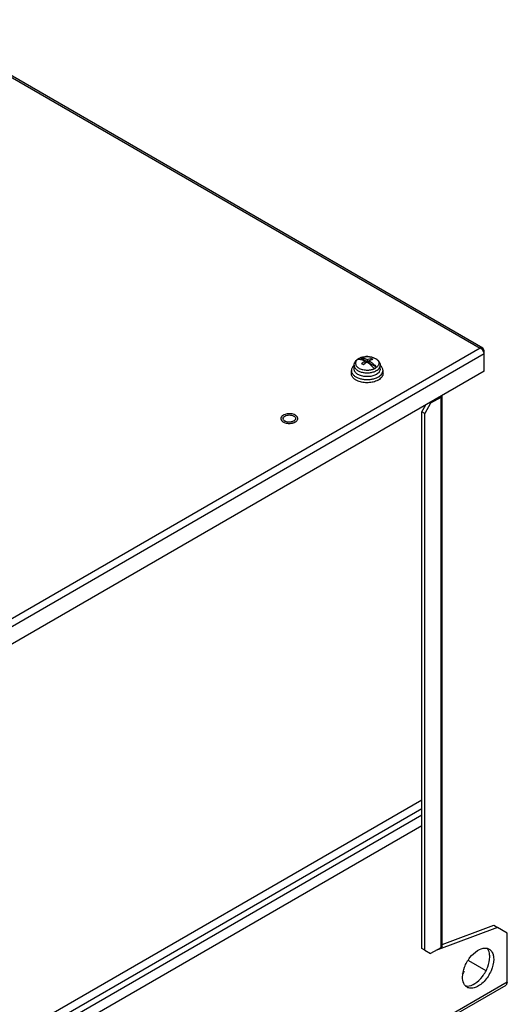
# Model space of a CAD drawing. Header units: millimetres. Extents: x 89 to 688, y 252 to 831.
# Tile 7 of 7: x 510 to 688, y 474 to 831. Entities that reach past the tile are written whole.
import ezdxf

# ---------------------------------------------------------------- set-up
doc = ezdxf.new("R2010")
doc.units = ezdxf.units.MM
doc.header["$LTSCALE"] = 70.470903
doc.layers.get('0').update_dxf_attribs({"linetype": 'CONTINUOUS'})

msp = doc.modelspace()

# ---------------------------------------------------------------- linework, layer by layer
at = {"color": 7, "linetype": 'Continuous'}
for p, q in [((471.44, 831.27), (677.7, 712.18)), ((678.75, 712.19), (472.18, 831.44)), ((677.7, 712.18), (305.69, 497.41)), ((678.75, 712.19), (677.7, 712.18)), ((679.18, 711.33), (678.75, 712.19)), ((679.18, 710.1), (306.75, 495.08)), ((636.76, 707.16), (634.18, 708.65)), ((636.76, 707.16), (636.76, 708.03)), ((638, 707.88), (637.93, 707.84)), ((638, 708.49), (638, 707.88)), ((638.01, 707.87), (638, 707.88)), ((679.18, 711.33), (678.82, 711.12)), ((679.18, 703.82), (679.18, 711.33)), ((631.94, 704.59), (631.94, 705.98)), ((635.91, 706.67), (635.21, 706.27)), ((635.91, 706.67), (635.91, 707.54)), ((637.46, 707.57), (636.76, 707.16)), ((637.46, 706.76), (637.46, 707.63)), ((640.04, 705.27), (637.46, 706.76)), ((639.59, 704.85), (639.66, 704.93)), ((641.44, 704.59), (641.44, 705.98)), ((679.18, 703.82), (306.75, 488.79)), ((630.94, 702.96), (630.94, 704.1)), ((642.44, 702.96), (642.44, 704.1)), ((663.42, 694.3), (659.74, 692.18)), ((663.42, 694.3), (663.42, 494.51)), ((663.94, 495.24), (663.94, 695.04)), ((656.56, 689.12), (657.97, 691.57)), ((659.74, 692.18), (657.62, 688.51)), ((659.74, 692.18), (659.39, 692.38)), ((656.56, 494.22), (656.56, 689.12)), ((657.62, 688.51), (656.56, 689.12)), ((657.62, 493.61), (657.62, 688.51)), ((656.56, 548.11), (315.87, 351.42)), ((656.56, 544.9), (313.91, 347.07)), ((656.56, 542.64), (313.68, 344.68)), ((315.31, 341.86), (656.56, 538.88)), ((684.06, 501.85), (661.58, 493.44)), ((663.94, 495.67), (682.65, 502.66)), ((682.65, 502.66), (684.06, 501.85)), ((687.6, 499.81), (684.06, 501.85)), ((687.6, 482.01), (687.6, 499.81)), ((657.62, 493.61), (656.56, 494.22)), ((657.62, 493.61), (659.74, 492.38)), ((663.42, 494.51), (659.74, 492.38)), ((663.94, 495.24), (663.42, 494.51)), ((673.55, 489.88), (679.85, 486.24)), ((291.14, 252.34), (687.12, 480.96)), ((687.6, 482.01), (291.62, 253.4)), ((687.6, 482.01), (687.12, 480.96))]:
    msp.add_line(p, q, dxfattribs=at)
for centre, radius, start, end in [((676.53, 709.74), 2.72, 41.8672, 48.1494), ((676.54, 709.74), 2.72, 35.4192, 41.9002), ((635.26, 705.59), 3.24, 126.9593, 127.2507), ((635.63, 705.04), 3.91, 119.9948, 121.5558), ((635.56, 705.24), 3.67, 122.2252, 122.4398), ((635.64, 705.12), 3.81, 119.9876, 122.2128), ((635.7, 704.92), 4.04, 119.4487, 119.9991), ((635.84, 704.76), 4.22, 116.155, 119.9442), ((636.02, 704.38), 4.65, 113.3136, 116.1425), ((634.42, 705.17), 3.49, 93.3122, 93.9177), ((636.34, 703.47), 5.63, 105.6638, 110.0709), ((636.69, 701.79), 7.34, 88.4519, 93.4764), ((637.73, 705.01), 3.93, 58.4327, 60.4454), ((634.5, 702.94), 3.97, 130.3734, 130.819), ((633.52, 704.59), 1.58, 180, 180.8587), ((637.67, 708.45), 4.04, 299.4487, 299.9991), ((639.86, 704.59), 1.58, 359.1148, 359.9999), ((638.89, 702.96), 3.94, 48.9059, 49.4786), ((635.51, 706.43), 4.37, 238.5271, 239.8853), ((636.92, 709.26), 8.46, 282.7832, 285.4056), ((637.79, 707.95), 4.52, 299.4487, 299.9991), ((637.49, 707.56), 6.66, 292.4825, 293.6273), ((635.63, 705.87), 6.06, 243.2674, 244.15), ((606.91, 686.63), 0.753, 171.3332, 179.9961), ((608.97, 685.78), 2.04, 57.8211, 60.207), ((607.92, 687.63), 2.22, 240.2212, 243.3057), ((609.02, 687.41), 1.96, 299.9576, 304.5589), ((608.83, 688.48), 3.56, 292.1873, 294.0133), ((677.92, 492.19), 3.12, 34.5976, 39.9631)]:
    msp.add_arc(centre, radius, start, end, dxfattribs=at)
for points, knots in [([(678.35, 711.77), (678.3, 711.82), (678.1, 711.98), (677.88, 712.11), (677.7, 712.18)], [0, 0, 0, 0, 0.260406, 1, 1, 1, 1]), ([(631.94, 705.98), (631.94, 706.22), (632.02, 706.72), (632.37, 707.39), (632.9, 707.96), (633.34, 708.26), (633.57, 708.39)], [0, 0, 0, 0, 0.241766, 0.485862, 0.736798, 1, 1, 1, 1]), ([(633.3, 708.17), (633.15, 708.05), (632.88, 707.81), (632.59, 707.38), (632.43, 706.92), (632.43, 706.45), (632.59, 705.99), (632.88, 705.56), (633.31, 705.17), (633.84, 704.84), (634.47, 704.57), (635.18, 704.37), (635.93, 704.25), (636.58, 704.22), (637.1, 704.24), (637.49, 704.27), (637.87, 704.32), (638.24, 704.4), (638.55, 704.47), (638.78, 704.55), (638.92, 704.59), (639.03, 704.64), (639.11, 704.67), (639.18, 704.69), (639.23, 704.72), (639.27, 704.73), (639.31, 704.75), (639.35, 704.77), (639.39, 704.79), (639.42, 704.81), (639.47, 704.82), (639.51, 704.82), (639.55, 704.83), (639.58, 704.84), (639.59, 704.85)], [0, 0, 0, 0, 0.05605, 0.106509, 0.152912, 0.197811, 0.24421, 0.29466, 0.350693, 0.412783, 0.480558, 0.553045, 0.62886, 0.70637, 0.745229, 0.783851, 0.82202, 0.859527, 0.896174, 0.914116, 0.931783, 0.940487, 0.949138, 0.957717, 0.961969, 0.966199, 0.97041, 0.974602, 0.97877, 0.982918, 0.98714, 0.991619, 0.995891, 1, 1, 1, 1]), ([(633.59, 708.36), (633.57, 708.35), (633.47, 708.29), (633.38, 708.23), (633.31, 708.18)], [0, 0, 0, 0, 0.254952, 1, 1, 1, 1]), ([(633.59, 708.34), (633.57, 708.32), (633.48, 708.27), (633.4, 708.21), (633.34, 708.16)], [0, 0, 0, 0, 0.254907, 1, 1, 1, 1]), ([(633.34, 708.16), (633.75, 708.19), (634.65, 708.09), (635.49, 707.76), (635.91, 707.54)], [0, 0, 0, 0, 0.467901, 1, 1, 1, 1]), ([(633.57, 708.39), (633.92, 708.59), (634.7, 708.91), (635.95, 709.14), (637.25, 709.16), (638.51, 708.95), (639.48, 708.59), (640.15, 708.19), (640.58, 707.84), (640.94, 707.44), (641.22, 706.99), (641.4, 706.5), (641.44, 706.15), (641.44, 705.98)], [0, 0, 0, 0, 0.126222, 0.260708, 0.398691, 0.534012, 0.661555, 0.721793, 0.779789, 0.836024, 0.891121, 0.945658, 1, 1, 1, 1]), ([(633.72, 708.44), (633.77, 708.47), (633.99, 708.59), (634.23, 708.69), (634.41, 708.76)], [0, 0, 0, 0, 0.24128, 1, 1, 1, 1]), ([(634.22, 708.65), (634.63, 708.68), (635.52, 708.57), (636.34, 708.24), (636.76, 708.03)], [0, 0, 0, 0, 0.468385, 1, 1, 1, 1]), ([(634.82, 708.89), (634.87, 708.9), (635.07, 708.96), (635.27, 709), (635.43, 709.03)], [0, 0, 0, 0, 0.246326, 1, 1, 1, 1]), ([(635.43, 709.03), (635.49, 709.04), (635.76, 709.08), (636.04, 709.11), (636.24, 709.12)], [0, 0, 0, 0, 0.247378, 1, 1, 1, 1]), ([(636.76, 708.03), (636.86, 708.08), (637.26, 708.27), (637.68, 708.41), (638, 708.49)], [0, 0, 0, 0, 0.261345, 1, 1, 1, 1]), ([(636.89, 709.13), (636.95, 709.13), (637.21, 709.12), (637.48, 709.1), (637.67, 709.07)], [0, 0, 0, 0, 0.251505, 1, 1, 1, 1]), ([(638.7, 708.09), (638.6, 708.06), (638.17, 707.94), (637.76, 707.78), (637.46, 707.63)], [0, 0, 0, 0, 0.239107, 1, 1, 1, 1]), ([(637.67, 709.07), (637.73, 709.06), (637.95, 709.03), (638.18, 708.98), (638.34, 708.94)], [0, 0, 0, 0, 0.253186, 1, 1, 1, 1]), ([(638.7, 708.09), (638.64, 708.12), (638.41, 708.27), (638.18, 708.4), (638, 708.49)], [0, 0, 0, 0, 0.255694, 1, 1, 1, 1]), ([(638.34, 708.94), (638.39, 708.93), (638.6, 708.88), (638.8, 708.81), (638.95, 708.76)], [0, 0, 0, 0, 0.254741, 1, 1, 1, 1]), ([(638.95, 708.76), (639.01, 708.74), (639.26, 708.64), (639.5, 708.53), (639.67, 708.43)], [0, 0, 0, 0, 0.258785, 1, 1, 1, 1]), ([(639.78, 708.36), (639.96, 708.25), (640.28, 708.02), (640.66, 707.6), (640.89, 707.13), (640.96, 706.64), (640.87, 706.16), (640.61, 705.7), (640.21, 705.28), (639.88, 705.05), (639.69, 704.95)], [0, 0, 0, 0, 0.143195, 0.271487, 0.387409, 0.496422, 0.606077, 0.723714, 0.854324, 1, 1, 1, 1]), ([(679.18, 710.1), (679.18, 710.2), (679.14, 710.64), (678.94, 711.05), (678.75, 711.32)], [0, 0, 0, 0, 0.229339, 1, 1, 1, 1]), ([(631.91, 705.95), (631.76, 705.82), (631.49, 705.55), (631.17, 705.09), (630.98, 704.6), (630.94, 704.27), (630.94, 704.1)], [0, 0, 0, 0, 0.277461, 0.532872, 0.771162, 1, 1, 1, 1]), ([(631.94, 705.98), (631.94, 705.84), (631.97, 705.57), (632.13, 705.17), (632.39, 704.79), (632.87, 704.3), (633.69, 703.8), (634.87, 703.4), (636.2, 703.21), (637.56, 703.24), (638.86, 703.49), (639.65, 703.82), (640.01, 704.02)], [0, 0, 0, 0, 0.04285, 0.087454, 0.135235, 0.187117, 0.304152, 0.437571, 0.581747, 0.728916, 0.870779, 1, 1, 1, 1]), ([(633.23, 702.71), (633.04, 702.83), (632.69, 703.08), (632.27, 703.54), (632.01, 704.04), (631.94, 704.4), (631.94, 704.57)], [0, 0, 0, 0, 0.287814, 0.546524, 0.780623, 1, 1, 1, 1]), ([(635.91, 707.54), (635.81, 707.47), (635.38, 707.17), (634.97, 706.84), (634.68, 706.57)], [0, 0, 0, 0, 0.242064, 1, 1, 1, 1]), ([(634.68, 706.57), (634.73, 706.54), (634.97, 706.42), (635.2, 706.28), (635.38, 706.17)], [0, 0, 0, 0, 0.244332, 1, 1, 1, 1]), ([(635.38, 706.17), (635.48, 706.26), (635.87, 706.61), (636.29, 706.92), (636.61, 707.14)], [0, 0, 0, 0, 0.257803, 1, 1, 1, 1]), ([(639.19, 704.78), (638.81, 705.25), (638.01, 706.1), (637.08, 706.83), (636.61, 707.14)], [0, 0, 0, 0, 0.518698, 1, 1, 1, 1]), ([(637.46, 707.63), (637.93, 707.32), (638.85, 706.59), (639.65, 705.74), (640.04, 705.27)], [0, 0, 0, 0, 0.481276, 1, 1, 1, 1]), ([(639.19, 704.78), (639.23, 704.8), (639.38, 704.87), (639.53, 704.94), (639.64, 705.01)], [0, 0, 0, 0, 0.256221, 1, 1, 1, 1]), ([(639.64, 705.01), (639.68, 705.03), (639.81, 705.11), (639.95, 705.2), (640.04, 705.27)], [0, 0, 0, 0, 0.257235, 1, 1, 1, 1]), ([(640.05, 704.04), (640.25, 704.16), (640.63, 704.42), (641.08, 704.89), (641.37, 705.42), (641.44, 705.79), (641.44, 705.98)], [0, 0, 0, 0, 0.28981, 0.549047, 0.782229, 1, 1, 1, 1]), ([(641.44, 704.57), (641.43, 704.39), (641.36, 704.02), (641.08, 703.5), (640.63, 703.03), (640.25, 702.77), (640.05, 702.65)], [0, 0, 0, 0, 0.217753, 0.451172, 0.710485, 1, 1, 1, 1]), ([(642.44, 704.1), (642.44, 704.26), (642.39, 704.6), (642.2, 705.08), (641.9, 705.53), (641.63, 705.8), (641.48, 705.93)], [0, 0, 0, 0, 0.229088, 0.467502, 0.722829, 1, 1, 1, 1]), ([(630.94, 704.1), (630.94, 703.97), (630.96, 703.7), (631.09, 703.31), (631.29, 702.93), (631.68, 702.43), (632.36, 701.87), (633, 701.54), (633.35, 701.4)], [0, 0, 0, 0, 0.103399, 0.20963, 0.321161, 0.439855, 0.702308, 1, 1, 1, 1]), ([(632.91, 700.46), (632.61, 700.6), (632.2, 700.85), (631.74, 701.26), (631.45, 701.57), (631.22, 701.9), (631.06, 702.25), (630.96, 702.6), (630.94, 702.84), (630.94, 702.96)], [0, 0, 0, 0, 0.292925, 0.427264, 0.5536, 0.672618, 0.7855, 0.893926, 1, 1, 1, 1]), ([(639.47, 702.37), (638.99, 702.17), (637.94, 701.89), (636.31, 701.8), (634.96, 702), (633.97, 702.32), (633.53, 702.54), (633.32, 702.66)], [0, 0, 0, 0, 0.2463, 0.50897, 0.766706, 0.887485, 1, 1, 1, 1]), ([(633.35, 701.4), (633.75, 701.23), (634.62, 700.97), (635.99, 700.77), (637.4, 700.77), (638.34, 700.91), (638.79, 701.01)], [0, 0, 0, 0, 0.237493, 0.489992, 0.747659, 1, 1, 1, 1]), ([(639.17, 701.11), (639.24, 701.13), (639.54, 701.21), (639.83, 701.32), (640.04, 701.4)], [0, 0, 0, 0, 0.255768, 1, 1, 1, 1]), ([(640.05, 702.65), (640, 702.63), (639.81, 702.52), (639.62, 702.43), (639.47, 702.37)], [0, 0, 0, 0, 0.243053, 1, 1, 1, 1]), ([(640.16, 701.46), (640.21, 701.48), (640.41, 701.57), (640.61, 701.67), (640.75, 701.75)], [0, 0, 0, 0, 0.256009, 1, 1, 1, 1]), ([(640.75, 701.75), (641.01, 701.9), (641.46, 702.22), (642.01, 702.79), (642.3, 703.33), (642.42, 703.77), (642.44, 703.99), (642.44, 704.1)], [0, 0, 0, 0, 0.289588, 0.548634, 0.781636, 0.891838, 1, 1, 1, 1]), ([(642.44, 702.96), (642.44, 702.85), (642.42, 702.63), (642.3, 702.19), (642.01, 701.65), (641.46, 701.07), (641.01, 700.76), (640.75, 700.61)], [0, 0, 0, 0, 0.108162, 0.218363, 0.451365, 0.710412, 1, 1, 1, 1]), ([(640.16, 700.31), (639.9, 700.2), (639.33, 699.99), (638.44, 699.78), (637.51, 699.66), (636.55, 699.62), (635.59, 699.68), (634.66, 699.83), (633.79, 700.07), (633.25, 700.29), (632.99, 700.42)], [0, 0, 0, 0, 0.118056, 0.242615, 0.371607, 0.502696, 0.633421, 0.761343, 0.884188, 1, 1, 1, 1]), ([(640.75, 700.61), (640.71, 700.58), (640.51, 700.48), (640.31, 700.38), (640.16, 700.31)], [0, 0, 0, 0, 0.243947, 1, 1, 1, 1]), ([(663.42, 694.3), (663.49, 694.35), (663.73, 694.51), (663.93, 694.79), (663.94, 695)], [0, 0, 0, 0, 0.292858, 1, 1, 1, 1]), ([(610.57, 687.88), (610.34, 688.01), (609.83, 688.22), (608.99, 688.39), (608.11, 688.41), (607.25, 688.29), (606.59, 688.07), (606.14, 687.83), (605.86, 687.62), (605.63, 687.4), (605.47, 687.15), (605.37, 686.89), (605.34, 686.72), (605.34, 686.63)], [0, 0, 0, 0, 0.128646, 0.270202, 0.41732, 0.561629, 0.695265, 0.756271, 0.812763, 0.864714, 0.912535, 0.957152, 1, 1, 1, 1]), ([(605.34, 686.63), (605.34, 686.55), (605.36, 686.4), (605.41, 686.25), (605.44, 686.18)], [0, 0, 0, 0, 0.492169, 1, 1, 1, 1]), ([(606.82, 685.71), (606.63, 685.81), (606.31, 686.06), (606.15, 686.45), (606.15, 686.63)], [0, 0, 0, 0, 0.551088, 1, 1, 1, 1]), ([(606.16, 686.74), (606.17, 686.82), (606.28, 687.16), (606.57, 687.41), (606.81, 687.55)], [0, 0, 0, 0, 0.220567, 1, 1, 1, 1]), ([(606.81, 687.55), (607.28, 687.82), (608.4, 688.04), (609.52, 687.82), (609.99, 687.55)], [0, 0, 0, 0, 0.499765, 1, 1, 1, 1]), ([(610.06, 687.51), (610.23, 687.4), (610.52, 687.16), (610.65, 686.79), (610.65, 686.63)], [0, 0, 0, 0, 0.547118, 1, 1, 1, 1]), ([(611.36, 687.08), (611.29, 687.24), (611.12, 687.46), (610.83, 687.71), (610.66, 687.82), (610.57, 687.88)], [0, 0, 0, 0, 0.461999, 0.721174, 1, 1, 1, 1]), ([(611.27, 686.01), (611.33, 686.1), (611.43, 686.3), (611.46, 686.52), (611.46, 686.63)], [0, 0, 0, 0, 0.514443, 1, 1, 1, 1]), ([(611.46, 686.63), (611.46, 686.7), (611.45, 686.86), (611.39, 687.01), (611.36, 687.08)], [0, 0, 0, 0, 0.492169, 1, 1, 1, 1]), ([(605.44, 686.18), (605.52, 686.02), (605.69, 685.79), (605.97, 685.55), (606.15, 685.43), (606.24, 685.38)], [0, 0, 0, 0, 0.461999, 0.721174, 1, 1, 1, 1]), ([(606.24, 685.38), (606.27, 685.36), (606.38, 685.3), (606.5, 685.25), (606.59, 685.21)], [0, 0, 0, 0, 0.243414, 1, 1, 1, 1]), ([(606.59, 685.21), (606.8, 685.12), (607.26, 684.97), (607.98, 684.86), (608.73, 684.85), (609.23, 684.92), (609.47, 684.97)], [0, 0, 0, 0, 0.236507, 0.488619, 0.746609, 1, 1, 1, 1]), ([(609.36, 685.45), (609.15, 685.4), (608.34, 685.26), (607.47, 685.37), (606.92, 685.65)], [0, 0, 0, 0, 0.255079, 1, 1, 1, 1]), ([(609.99, 685.71), (609.95, 685.68), (609.74, 685.58), (609.53, 685.5), (609.36, 685.45)], [0, 0, 0, 0, 0.235896, 1, 1, 1, 1]), ([(609.47, 684.97), (609.53, 684.99), (609.77, 685.04), (610, 685.12), (610.17, 685.19)], [0, 0, 0, 0, 0.257627, 1, 1, 1, 1]), ([(610.5, 686.16), (610.48, 686.13), (610.37, 685.99), (610.24, 685.87), (610.13, 685.79)], [0, 0, 0, 0, 0.233314, 1, 1, 1, 1]), ([(610.27, 685.23), (610.38, 685.28), (610.59, 685.38), (610.94, 685.62), (611.16, 685.85), (611.27, 686.01)], [0, 0, 0, 0, 0.278877, 0.538871, 1, 1, 1, 1]), ([(671.34, 483.81), (671.34, 485.04), (671.93, 487.61), (673.83, 490.97), (676.4, 493.5), (678.59, 494.39), (679.56, 494.38)], [0, 0, 0, 0, 0.255942, 0.536822, 0.796093, 1, 1, 1, 1]), ([(679.56, 494.38), (679.69, 494.38), (680.19, 494.34), (680.67, 494.19), (680.99, 494)], [0, 0, 0, 0, 0.260845, 1, 1, 1, 1]), ([(681.23, 491.16), (681.23, 491.43), (681.18, 492.4), (680.89, 493.39), (680.49, 493.96)], [0, 0, 0, 0, 0.27899, 1, 1, 1, 1]), ([(680.99, 494), (681.37, 493.78), (682.06, 493.1), (682.4, 492.2), (682.51, 491.72)], [0, 0, 0, 0, 0.468692, 1, 1, 1, 1]), ([(682.65, 490.34), (682.65, 488.91), (681.86, 485.95), (679.83, 482.8), (677.66, 480.88), (676.01, 479.98), (674.4, 479.66), (673.39, 479.92), (672.99, 480.15)], [0, 0, 0, 0, 0.269896, 0.561325, 0.695465, 0.813143, 0.912854, 1, 1, 1, 1]), ([(673.01, 480.59), (673.99, 480.58), (676.18, 481.47), (678.74, 484), (680.64, 487.36), (681.23, 489.93), (681.23, 491.16)], [0, 0, 0, 0, 0.203994, 0.463275, 0.744111, 1, 1, 1, 1]), ([(682.51, 491.72), (682.53, 491.61), (682.62, 491.16), (682.65, 490.69), (682.65, 490.34)], [0, 0, 0, 0, 0.23911, 1, 1, 1, 1]), ([(671.86, 486.05), (671.86, 485.85), (671.71, 485.39), (671.36, 485.08), (671.16, 484.94)], [0, 0, 0, 0, 0.456402, 1, 1, 1, 1]), ([(672.08, 481), (671.95, 481.18), (671.48, 482.04), (671.34, 483.05), (671.34, 483.81)], [0, 0, 0, 0, 0.224686, 1, 1, 1, 1]), ([(672.99, 480.15), (672.72, 480.3), (672.4, 480.58), (672.14, 480.91), (672.08, 481)], [0, 0, 0, 0, 0.741979, 1, 1, 1, 1])]:
    msp.add_open_spline(points, degree=3, knots=knots, dxfattribs=at)
for points in [[(610.65, 686.63), (610.65, 686.47), (610.59, 686.3), (610.5, 686.16)], [(672.26, 480.69), (672.5, 480.62), (672.76, 480.59), (673.01, 480.59)]]:
    msp.add_open_spline(points, degree=3, dxfattribs=at)

doc.saveas('drawing.dxf')
